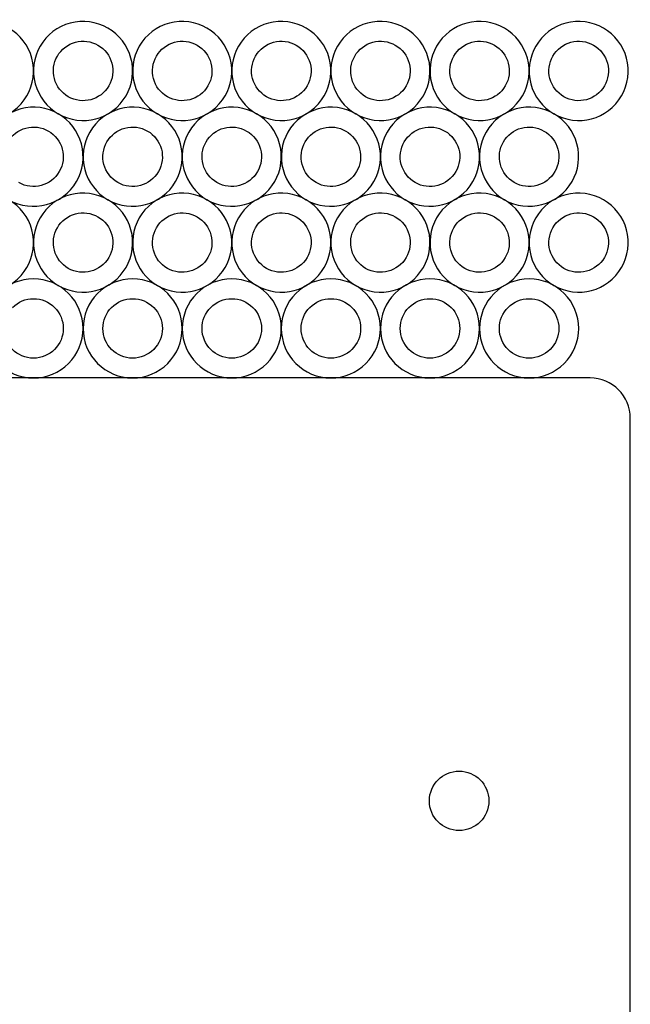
# Model space of a CAD drawing. Extents: x 0.7 to 99.3, y 0 to 99.4.
# Tile 4 of 4: x 68.5 to 99.3, y 49.7 to 99.4. Entities that reach past the tile are written whole.
import ezdxf

# ---------------------------------------------------------------- set-up
doc = ezdxf.new("R2010")
doc.units = 0
doc.layers.get('0').update_dxf_attribs({"linetype": 'CONTINUOUS'})

msp = doc.modelspace()

# ---------------------------------------------------------------- linework, layer by layer
at = {"color": 7}
for p, q in [((69.505432, 98.020433), (69.505432, 98.020433)), ((74.505535, 98.020433), (74.505535, 98.020433)), ((79.505638, 98.020433), (79.505638, 98.020433)), ((84.505741, 98.020433), (84.505741, 98.020433)), ((89.505844, 98.020433), (89.505844, 98.020433)), ((94.505947, 98.020433), (94.505947, 98.020433)), ((70.371375, 97.52048), (70.371375, 97.52048)), ((75.371477, 97.52048), (75.371477, 97.52048)), ((80.37158, 97.52048), (80.37158, 97.52048)), ((85.371683, 97.52048), (85.371683, 97.52048)), ((90.371786, 97.52048), (90.371786, 97.52048)), ((95.371889, 97.52048), (95.371889, 97.52048)), ((72.005469, 93.690227), (72.005469, 93.690227)), ((77.005572, 93.690227), (77.005572, 93.690227)), ((82.005675, 93.690227), (82.005675, 93.690227)), ((87.005778, 93.690227), (87.005778, 93.690227)), ((92.005881, 93.690227), (92.005881, 93.690227)), ((72.871412, 93.190274), (72.871412, 93.190274)), ((77.871515, 93.190274), (77.871515, 93.190274)), ((82.871618, 93.190274), (82.871618, 93.190274)), ((87.871721, 93.190274), (87.871721, 93.190274)), ((92.871823, 93.190274), (92.871823, 93.190274)), ((69.505432, 89.360035), (69.505432, 89.360035)), ((74.505535, 89.360035), (74.505535, 89.360035)), ((79.505638, 89.360035), (79.505638, 89.360035)), ((84.505741, 89.360035), (84.505741, 89.360035)), ((89.505844, 89.360035), (89.505844, 89.360035)), ((94.505947, 89.360035), (94.505947, 89.360035)), ((70.371375, 88.860082), (70.371375, 88.860082)), ((75.371477, 88.860082), (75.371477, 88.860082)), ((80.37158, 88.860082), (80.37158, 88.860082)), ((85.371683, 88.860082), (85.371683, 88.860082)), ((90.371786, 88.860082), (90.371786, 88.860082)), ((95.371889, 88.860082), (95.371889, 88.860082)), ((69.17031, 86.280087), (69.17031, 86.280087)), ((74.170413, 86.280087), (74.170413, 86.280087)), ((79.170516, 86.280087), (79.170516, 86.280087)), ((84.170619, 86.280087), (84.170619, 86.280087)), ((89.170722, 86.280087), (89.170722, 86.280087)), ((94.170825, 86.280087), (94.170825, 86.280087)), ((69.17031, 85.280182), (69.17031, 85.280182)), ((74.170413, 85.280182), (74.170413, 85.280182)), ((79.170516, 85.280182), (79.170516, 85.280182)), ((84.170619, 85.280182), (84.170619, 85.280182)), ((89.170722, 85.280182), (89.170722, 85.280182)), ((94.170825, 85.280182), (94.170825, 85.280182)), ((97.244112, 81.280012), (2.755887, 81.280012)), ((99.275889, 2.031788), (99.275889, 79.247674)), ((90.640002, 61.443966), (90.640002, 61.443966))]:
    msp.add_line(p, q, dxfattribs=at)
for points in [[(72.920925, 98.935611), (72.346662, 99.267258), (71.664159, 99.357155), (71.023605, 99.185519)], [(77.921028, 98.935611), (77.346765, 99.267258), (76.664262, 99.357155), (76.023708, 99.185519)], [(82.921131, 98.935611), (82.346868, 99.267258), (81.664365, 99.357155), (81.023811, 99.185519)], [(87.921234, 98.935611), (87.34697, 99.267258), (86.664468, 99.357155), (86.023914, 99.185519)], [(92.921336, 98.935611), (92.347073, 99.267258), (91.664571, 99.357155), (91.024017, 99.185519)], [(97.921439, 98.935611), (97.347176, 99.267258), (96.664673, 99.357155), (96.02412, 99.185519)], [(69.085501, 97.417448), (68.913961, 98.057928), (68.495012, 98.604029), (67.920822, 98.935611)], [(71.023605, 99.185519), (70.383051, 99.013883), (69.836935, 98.594779), (69.505432, 98.020433)], [(74.085604, 97.417448), (73.914064, 98.057928), (73.495115, 98.604029), (72.920925, 98.935611)], [(76.023708, 99.185519), (75.383154, 99.013883), (74.837038, 98.594779), (74.505535, 98.020433)], [(79.085707, 97.417448), (78.914166, 98.057928), (78.495218, 98.604029), (77.921028, 98.935611)], [(81.023811, 99.185519), (80.383257, 99.013883), (79.837141, 98.594779), (79.505638, 98.020433)], [(84.085809, 97.417448), (83.914269, 98.057928), (83.495321, 98.604029), (82.921131, 98.935611)], [(86.023914, 99.185519), (85.38336, 99.013883), (84.837244, 98.594779), (84.505741, 98.020433)], [(89.085912, 97.417448), (88.914372, 98.057928), (88.495424, 98.604029), (87.921234, 98.935611)], [(91.024017, 99.185519), (90.383463, 99.013883), (89.837347, 98.594779), (89.505844, 98.020433)], [(94.086015, 97.417448), (93.914475, 98.057928), (93.495526, 98.604029), (92.921336, 98.935611)], [(96.02412, 99.185519), (95.383566, 99.013883), (94.837449, 98.594779), (94.505947, 98.020433)], [(99.086118, 97.417448), (98.914578, 98.057928), (98.495629, 98.604029), (97.921439, 98.935611)], [(69.505432, 98.020433), (69.17396, 97.446179), (69.08419, 96.763767), (69.255872, 96.123325)], [(70.371375, 97.52048), (70.570264, 97.865183), (70.897982, 98.116722), (71.282388, 98.219723)], [(71.282388, 98.219723), (71.666794, 98.322724), (72.076376, 98.268745), (72.420971, 98.069668)], [(72.420971, 98.069668), (72.765518, 97.8707), (73.016902, 97.542996), (73.119808, 97.158664)], [(74.505535, 98.020433), (74.174063, 97.446179), (74.084293, 96.763767), (74.255975, 96.123325)], [(75.371477, 97.52048), (75.570367, 97.865183), (75.898085, 98.116722), (76.282491, 98.219723)], [(76.282491, 98.219723), (76.666897, 98.322724), (77.076479, 98.268745), (77.421074, 98.069668)], [(77.421074, 98.069668), (77.765621, 97.8707), (78.017005, 97.542996), (78.11991, 97.158664)], [(79.505638, 98.020433), (79.174166, 97.446179), (79.084396, 96.763767), (79.256078, 96.123325)], [(80.37158, 97.52048), (80.57047, 97.865183), (80.898188, 98.116722), (81.282594, 98.219723)], [(81.282594, 98.219723), (81.667, 98.322724), (82.076582, 98.268745), (82.421177, 98.069668)], [(82.421177, 98.069668), (82.765724, 97.8707), (83.017107, 97.542996), (83.120013, 97.158664)], [(84.505741, 98.020433), (84.174269, 97.446179), (84.084499, 96.763767), (84.256181, 96.123325)], [(85.371683, 97.52048), (85.570572, 97.865183), (85.898291, 98.116722), (86.282697, 98.219723)], [(86.282697, 98.219723), (86.667103, 98.322724), (87.076685, 98.268745), (87.42128, 98.069668)], [(87.42128, 98.069668), (87.765827, 97.8707), (88.01721, 97.542996), (88.120116, 97.158664)], [(89.505844, 98.020433), (89.174372, 97.446179), (89.084602, 96.763767), (89.256284, 96.123325)], [(90.371786, 97.52048), (90.570675, 97.865183), (90.898394, 98.116722), (91.2828, 98.219723)], [(91.2828, 98.219723), (91.667206, 98.322724), (92.076788, 98.268745), (92.421383, 98.069668)], [(92.421383, 98.069668), (92.76593, 97.8707), (93.017313, 97.542996), (93.120219, 97.158664)], [(94.505947, 98.020433), (94.174474, 97.446179), (94.084705, 96.763767), (94.256387, 96.123325)], [(95.371889, 97.52048), (95.570778, 97.865183), (95.898497, 98.116722), (96.282903, 98.219723)], [(96.282903, 98.219723), (96.667309, 98.322724), (97.076891, 98.268745), (97.421486, 98.069668)], [(97.421486, 98.069668), (97.766033, 97.8707), (98.017416, 97.542996), (98.120322, 97.158664)], [(68.835521, 95.520395), (69.16712, 96.094575), (69.257041, 96.776967), (69.085501, 97.417448)], [(70.221667, 96.382109), (70.11862, 96.766404), (70.172472, 97.175895), (70.371375, 97.52048)], [(73.835624, 95.520395), (74.167223, 96.094575), (74.257144, 96.776967), (74.085604, 97.417448)], [(75.22177, 96.382109), (75.118723, 96.766404), (75.172575, 97.175895), (75.371477, 97.52048)], [(78.835727, 95.520395), (79.167326, 96.094575), (79.257247, 96.776967), (79.085707, 97.417448)], [(80.221873, 96.382109), (80.118826, 96.766404), (80.172678, 97.175895), (80.37158, 97.52048)], [(83.83583, 95.520395), (84.167429, 96.094575), (84.25735, 96.776967), (84.085809, 97.417448)], [(85.221976, 96.382109), (85.118929, 96.766404), (85.172781, 97.175895), (85.371683, 97.52048)], [(88.835933, 95.520395), (89.167532, 96.094575), (89.257453, 96.776967), (89.085912, 97.417448)], [(90.222079, 96.382109), (90.119032, 96.766404), (90.172884, 97.175895), (90.371786, 97.52048)], [(93.836036, 95.520395), (94.167635, 96.094575), (94.257555, 96.776967), (94.086015, 97.417448)], [(95.222182, 96.382109), (95.119135, 96.766404), (95.172987, 97.175895), (95.371889, 97.52048)], [(98.836139, 95.520395), (99.167738, 96.094575), (99.257658, 96.776967), (99.086118, 97.417448)], [(73.119808, 97.158664), (73.222714, 96.774331), (73.168711, 96.36486), (72.969682, 96.020348)], [(78.11991, 97.158664), (78.222816, 96.774331), (78.168814, 96.36486), (77.969785, 96.020348)], [(83.120013, 97.158664), (83.222919, 96.774331), (83.168917, 96.36486), (82.969887, 96.020348)], [(88.120116, 97.158664), (88.223022, 96.774331), (88.169019, 96.36486), (87.96999, 96.020348)], [(93.120219, 97.158664), (93.223125, 96.774331), (93.169122, 96.36486), (92.970093, 96.020348)], [(98.120322, 97.158664), (98.223228, 96.774331), (98.169225, 96.36486), (97.970196, 96.020348)], [(70.920839, 95.471362), (70.576218, 95.670204), (70.324715, 95.997815), (70.221667, 96.382109)], [(75.920941, 95.471362), (75.576321, 95.670204), (75.324818, 95.997815), (75.22177, 96.382109)], [(80.921044, 95.471362), (80.576424, 95.670204), (80.32492, 95.997815), (80.221873, 96.382109)], [(85.921147, 95.471362), (85.576527, 95.670204), (85.325023, 95.997815), (85.221976, 96.382109)], [(90.92125, 95.471362), (90.57663, 95.670204), (90.325126, 95.997815), (90.222079, 96.382109)], [(95.921353, 95.471362), (95.576733, 95.670204), (95.325229, 95.997815), (95.222182, 96.382109)], [(69.255872, 96.123325), (69.427554, 95.482883), (69.846624, 94.936874), (70.420888, 94.605419)], [(72.969682, 96.020348), (72.555455, 95.303045), (71.63822, 95.057273), (70.920839, 95.471362)], [(74.255975, 96.123325), (74.427657, 95.482883), (74.846727, 94.936874), (75.42099, 94.605419)], [(77.969785, 96.020348), (77.555558, 95.303045), (76.638323, 95.057273), (75.920941, 95.471362)], [(79.256078, 96.123325), (79.42776, 95.482883), (79.84683, 94.936874), (80.421093, 94.605419)], [(82.969887, 96.020348), (82.555661, 95.303045), (81.638426, 95.057273), (80.921044, 95.471362)], [(84.256181, 96.123325), (84.427863, 95.482883), (84.846933, 94.936874), (85.421196, 94.605419)], [(87.96999, 96.020348), (87.555764, 95.303045), (86.638529, 95.057273), (85.921147, 95.471362)], [(89.256284, 96.123325), (89.427966, 95.482883), (89.847036, 94.936874), (90.421299, 94.605419)], [(92.970093, 96.020348), (92.555867, 95.303045), (91.638632, 95.057273), (90.92125, 95.471362)], [(94.256387, 96.123325), (94.428069, 95.482883), (94.847139, 94.936874), (95.421402, 94.605419)], [(97.970196, 96.020348), (97.55597, 95.303045), (96.638735, 95.057273), (95.921353, 95.471362)], [(65.420785, 94.605419), (66.61642, 93.915271), (68.145144, 94.324892), (68.835521, 95.520395)], [(70.420888, 94.605419), (71.616523, 93.915271), (73.145247, 94.324892), (73.835624, 95.520395)], [(75.42099, 94.605419), (76.616626, 93.915271), (78.14535, 94.324892), (78.835727, 95.520395)], [(80.421093, 94.605419), (81.616729, 93.915271), (83.145453, 94.324892), (83.83583, 95.520395)], [(85.421196, 94.605419), (86.616832, 93.915271), (88.145556, 94.324892), (88.835933, 95.520395)], [(90.421299, 94.605419), (91.616935, 93.915271), (93.145659, 94.324892), (93.836036, 95.520395)], [(95.421402, 94.605419), (96.617038, 93.915271), (98.145762, 94.324892), (98.836139, 95.520395)], [(70.420859, 94.605405), (69.846596, 94.937052), (69.164093, 95.026949), (68.52354, 94.855313)], [(75.420962, 94.605405), (74.846699, 94.937052), (74.164196, 95.026949), (73.523642, 94.855313)], [(80.421065, 94.605405), (79.846802, 94.937052), (79.164299, 95.026949), (78.523745, 94.855313)], [(85.421168, 94.605405), (84.846905, 94.937052), (84.164402, 95.026949), (83.523848, 94.855313)], [(90.421271, 94.605405), (89.847008, 94.937052), (89.164505, 95.026949), (88.523951, 94.855313)], [(95.421374, 94.605405), (94.847111, 94.937052), (94.164608, 95.026949), (93.524054, 94.855313)], [(68.52354, 94.855313), (67.882986, 94.683677), (67.336869, 94.264573), (67.005367, 93.690227)], [(71.585538, 93.087241), (71.413998, 93.727722), (70.995049, 94.273823), (70.420859, 94.605405)], [(73.523642, 94.855313), (72.883089, 94.683677), (72.336972, 94.264573), (72.005469, 93.690227)], [(76.585641, 93.087241), (76.414101, 93.727722), (75.995152, 94.273823), (75.420962, 94.605405)], [(78.523745, 94.855313), (77.883192, 94.683677), (77.337075, 94.264573), (77.005572, 93.690227)], [(81.585744, 93.087241), (81.414204, 93.727722), (80.995255, 94.273823), (80.421065, 94.605405)], [(83.523848, 94.855313), (82.883294, 94.683677), (82.337178, 94.264573), (82.005675, 93.690227)], [(86.585847, 93.087241), (86.414307, 93.727722), (85.995358, 94.273823), (85.421168, 94.605405)], [(88.523951, 94.855313), (87.883397, 94.683677), (87.337281, 94.264573), (87.005778, 93.690227)], [(91.58595, 93.087241), (91.41441, 93.727722), (90.995461, 94.273823), (90.421271, 94.605405)], [(93.524054, 94.855313), (92.8835, 94.683677), (92.337384, 94.264573), (92.005881, 93.690227)], [(96.586053, 93.087241), (96.414512, 93.727722), (95.995564, 94.273823), (95.421374, 94.605405)], [(68.782323, 93.889517), (69.166729, 93.992518), (69.576311, 93.938539), (69.920906, 93.739462)], [(73.782426, 93.889517), (74.166832, 93.992518), (74.576414, 93.938539), (74.921008, 93.739462)], [(78.782529, 93.889517), (79.166935, 93.992518), (79.576517, 93.938539), (79.921111, 93.739462)], [(83.782632, 93.889517), (84.167038, 93.992518), (84.576619, 93.938539), (84.921214, 93.739462)], [(88.782734, 93.889517), (89.16714, 93.992518), (89.576722, 93.938539), (89.921317, 93.739462)], [(93.782837, 93.889517), (94.167243, 93.992518), (94.576825, 93.938539), (94.92142, 93.739462)], [(67.871309, 93.190274), (68.070198, 93.534977), (68.397917, 93.786516), (68.782323, 93.889517)], [(69.920906, 93.739462), (70.265453, 93.540494), (70.516836, 93.21279), (70.619742, 92.828458)], [(72.005469, 93.690227), (71.673997, 93.115973), (71.584228, 92.433561), (71.75591, 91.793119)], [(72.871412, 93.190274), (73.070301, 93.534977), (73.39802, 93.786516), (73.782426, 93.889517)], [(74.921008, 93.739462), (75.265556, 93.540494), (75.516939, 93.21279), (75.619845, 92.828458)], [(77.005572, 93.690227), (76.6741, 93.115973), (76.584331, 92.433561), (76.756013, 91.793119)], [(77.871515, 93.190274), (78.070404, 93.534977), (78.398123, 93.786516), (78.782529, 93.889517)], [(79.921111, 93.739462), (80.265659, 93.540494), (80.517042, 93.21279), (80.619948, 92.828458)], [(82.005675, 93.690227), (81.674203, 93.115973), (81.584434, 92.433561), (81.756116, 91.793119)], [(82.871618, 93.190274), (83.070507, 93.534977), (83.398225, 93.786516), (83.782632, 93.889517)], [(84.921214, 93.739462), (85.265761, 93.540494), (85.517145, 93.21279), (85.620051, 92.828458)], [(87.005778, 93.690227), (86.674306, 93.115973), (86.584536, 92.433561), (86.756218, 91.793119)], [(87.871721, 93.190274), (88.07061, 93.534977), (88.398328, 93.786516), (88.782734, 93.889517)], [(89.921317, 93.739462), (90.265864, 93.540494), (90.517248, 93.21279), (90.620154, 92.828458)], [(92.005881, 93.690227), (91.674409, 93.115973), (91.584639, 92.433561), (91.756321, 91.793119)], [(92.871823, 93.190274), (93.070713, 93.534977), (93.398431, 93.786516), (93.782837, 93.889517)], [(94.92142, 93.739462), (95.265967, 93.540494), (95.517351, 93.21279), (95.620257, 92.828458)], [(71.335559, 91.190189), (71.667158, 91.764369), (71.757078, 92.446761), (71.585538, 93.087241)], [(72.721705, 92.051903), (72.618657, 92.436198), (72.67251, 92.845689), (72.871412, 93.190274)], [(76.335661, 91.190189), (76.667261, 91.764369), (76.757181, 92.446761), (76.585641, 93.087241)], [(77.721808, 92.051903), (77.61876, 92.436198), (77.672612, 92.845689), (77.871515, 93.190274)], [(81.335764, 91.190189), (81.667363, 91.764369), (81.757284, 92.446761), (81.585744, 93.087241)], [(82.72191, 92.051903), (82.618863, 92.436198), (82.672715, 92.845689), (82.871618, 93.190274)], [(86.335867, 91.190189), (86.667466, 91.764369), (86.757387, 92.446761), (86.585847, 93.087241)], [(87.722013, 92.051903), (87.618966, 92.436198), (87.672818, 92.845689), (87.871721, 93.190274)], [(91.33597, 91.190189), (91.667569, 91.764369), (91.75749, 92.446761), (91.58595, 93.087241)], [(92.722116, 92.051903), (92.619069, 92.436198), (92.672921, 92.845689), (92.871823, 93.190274)], [(96.336073, 91.190189), (96.667672, 91.764369), (96.757593, 92.446761), (96.586053, 93.087241)], [(70.619742, 92.828458), (70.722648, 92.444125), (70.668645, 92.034654), (70.469616, 91.690142)], [(75.619845, 92.828458), (75.722751, 92.444125), (75.668748, 92.034654), (75.469719, 91.690142)], [(80.619948, 92.828458), (80.722854, 92.444125), (80.668851, 92.034654), (80.469822, 91.690142)], [(85.620051, 92.828458), (85.722957, 92.444125), (85.668954, 92.034654), (85.469925, 91.690142)], [(90.620154, 92.828458), (90.72306, 92.444125), (90.669057, 92.034654), (90.470028, 91.690142)], [(95.620257, 92.828458), (95.723162, 92.444125), (95.66916, 92.034654), (95.470131, 91.690142)], [(73.420876, 91.141156), (73.076256, 91.339998), (72.824752, 91.667609), (72.721705, 92.051903)], [(78.420979, 91.141156), (78.076359, 91.339998), (77.824855, 91.667609), (77.721808, 92.051903)], [(83.421082, 91.141156), (83.076461, 91.339998), (82.824958, 91.667609), (82.72191, 92.051903)], [(88.421185, 91.141156), (88.076564, 91.339998), (87.825061, 91.667609), (87.722013, 92.051903)], [(93.421287, 91.141156), (93.076667, 91.339998), (92.825163, 91.667609), (92.722116, 92.051903)], [(70.469616, 91.690142), (70.05539, 90.972839), (69.138155, 90.727067), (68.420773, 91.141156)], [(71.75591, 91.793119), (71.927592, 91.152677), (72.346661, 90.606668), (72.920925, 90.275213)], [(75.469719, 91.690142), (75.055493, 90.972839), (74.138258, 90.727067), (73.420876, 91.141156)], [(76.756013, 91.793119), (76.927695, 91.152677), (77.346764, 90.606668), (77.921028, 90.275213)], [(80.469822, 91.690142), (80.055596, 90.972839), (79.13836, 90.727067), (78.420979, 91.141156)], [(81.756116, 91.793119), (81.927798, 91.152677), (82.346867, 90.606668), (82.921131, 90.275213)], [(85.469925, 91.690142), (85.055699, 90.972839), (84.138463, 90.727067), (83.421082, 91.141156)], [(86.756218, 91.793119), (86.9279, 91.152677), (87.34697, 90.606668), (87.921234, 90.275213)], [(90.470028, 91.690142), (90.055801, 90.972839), (89.138566, 90.727067), (88.421185, 91.141156)], [(91.756321, 91.793119), (91.928003, 91.152677), (92.347073, 90.606668), (92.921336, 90.275213)], [(95.470131, 91.690142), (95.055904, 90.972839), (94.138669, 90.727067), (93.421287, 91.141156)], [(67.920822, 90.275213), (69.116458, 89.585065), (70.645182, 89.994686), (71.335559, 91.190189)], [(72.920925, 90.275213), (74.116561, 89.585065), (75.645285, 89.994686), (76.335661, 91.190189)], [(77.921028, 90.275213), (79.116664, 89.585065), (80.645387, 89.994686), (81.335764, 91.190189)], [(82.921131, 90.275213), (84.116766, 89.585065), (85.64549, 89.994686), (86.335867, 91.190189)], [(87.921234, 90.275213), (89.116869, 89.585065), (90.645593, 89.994686), (91.33597, 91.190189)], [(92.921336, 90.275213), (94.116972, 89.585065), (95.645696, 89.994686), (96.336073, 91.190189)], [(71.023605, 90.525121), (70.383051, 90.353486), (69.836935, 89.934381), (69.505432, 89.360035)], [(72.920925, 90.275213), (72.346662, 90.60686), (71.664159, 90.696757), (71.023605, 90.525121)], [(76.023708, 90.525121), (75.383154, 90.353486), (74.837038, 89.934381), (74.505535, 89.360035)], [(77.921028, 90.275213), (77.346765, 90.60686), (76.664262, 90.696757), (76.023708, 90.525121)], [(81.023811, 90.525121), (80.383257, 90.353486), (79.837141, 89.934381), (79.505638, 89.360035)], [(82.921131, 90.275213), (82.346868, 90.60686), (81.664365, 90.696757), (81.023811, 90.525121)], [(86.023914, 90.525121), (85.38336, 90.353486), (84.837244, 89.934381), (84.505741, 89.360035)], [(87.921234, 90.275213), (87.34697, 90.60686), (86.664468, 90.696757), (86.023914, 90.525121)], [(91.024017, 90.525121), (90.383463, 90.353486), (89.837347, 89.934381), (89.505844, 89.360035)], [(92.921336, 90.275213), (92.347073, 90.60686), (91.664571, 90.696757), (91.024017, 90.525121)], [(96.02412, 90.525121), (95.383566, 90.353486), (94.837449, 89.934381), (94.505947, 89.360035)], [(97.921439, 90.275213), (97.347176, 90.60686), (96.664673, 90.696757), (96.02412, 90.525121)], [(69.085501, 88.75705), (68.913961, 89.39753), (68.495012, 89.943631), (67.920822, 90.275213)], [(74.085604, 88.75705), (73.914064, 89.39753), (73.495115, 89.943631), (72.920925, 90.275213)], [(79.085707, 88.75705), (78.914166, 89.39753), (78.495218, 89.943631), (77.921028, 90.275213)], [(84.08581, 88.75705), (83.914269, 89.39753), (83.495321, 89.943631), (82.921131, 90.275213)], [(89.085912, 88.75705), (88.914372, 89.39753), (88.495424, 89.943631), (87.921234, 90.275213)], [(94.086015, 88.75705), (93.914475, 89.39753), (93.495526, 89.943631), (92.921336, 90.275213)], [(99.086118, 88.75705), (98.914578, 89.39753), (98.495629, 89.943631), (97.921439, 90.275213)], [(70.371375, 88.860082), (70.570264, 89.204786), (70.897982, 89.456324), (71.282388, 89.559325)], [(71.282388, 89.559325), (71.666794, 89.662327), (72.076376, 89.608347), (72.420971, 89.40927)], [(75.371477, 88.860082), (75.570367, 89.204786), (75.898085, 89.456324), (76.282491, 89.559325)], [(76.282491, 89.559325), (76.666897, 89.662327), (77.076479, 89.608347), (77.421074, 89.40927)], [(80.37158, 88.860082), (80.57047, 89.204786), (80.898188, 89.456324), (81.282594, 89.559325)], [(81.282594, 89.559325), (81.667, 89.662327), (82.076582, 89.608347), (82.421177, 89.40927)], [(85.371683, 88.860082), (85.570572, 89.204786), (85.898291, 89.456324), (86.282697, 89.559325)], [(86.282697, 89.559325), (86.667103, 89.662327), (87.076685, 89.608347), (87.42128, 89.40927)], [(90.371786, 88.860082), (90.570675, 89.204786), (90.898394, 89.456324), (91.2828, 89.559325)], [(91.2828, 89.559325), (91.667206, 89.662327), (92.076788, 89.608347), (92.421383, 89.40927)], [(95.371889, 88.860082), (95.570778, 89.204786), (95.898497, 89.456324), (96.282903, 89.559325)], [(96.282903, 89.559325), (96.667309, 89.662327), (97.076891, 89.608347), (97.421486, 89.40927)], [(69.505432, 89.360035), (69.17396, 88.785781), (69.08419, 88.103369), (69.255872, 87.462927)], [(72.420971, 89.40927), (72.765518, 89.210302), (73.016902, 88.882599), (73.119808, 88.498266)], [(74.505535, 89.360035), (74.174063, 88.785781), (74.084293, 88.103369), (74.255975, 87.462927)], [(77.421074, 89.40927), (77.765621, 89.210302), (78.017005, 88.882599), (78.119911, 88.498266)], [(79.505638, 89.360035), (79.174166, 88.785781), (79.084396, 88.103369), (79.256078, 87.462927)], [(82.421177, 89.40927), (82.765724, 89.210302), (83.017107, 88.882599), (83.120013, 88.498266)], [(84.505741, 89.360035), (84.174269, 88.785781), (84.084499, 88.103369), (84.256181, 87.462927)], [(87.42128, 89.40927), (87.765827, 89.210302), (88.01721, 88.882599), (88.120116, 88.498266)], [(89.505844, 89.360035), (89.174372, 88.785781), (89.084602, 88.103369), (89.256284, 87.462927)], [(92.421383, 89.40927), (92.76593, 89.210302), (93.017313, 88.882599), (93.120219, 88.498266)], [(94.505947, 89.360035), (94.174474, 88.785781), (94.084705, 88.103369), (94.256387, 87.462927)], [(97.421486, 89.40927), (97.766033, 89.210302), (98.017416, 88.882599), (98.120322, 88.498266)], [(68.835521, 86.859997), (69.16712, 87.434178), (69.257041, 88.11657), (69.085501, 88.75705)], [(70.221667, 87.721711), (70.11862, 88.106006), (70.172472, 88.515497), (70.371375, 88.860082)], [(73.119808, 88.498266), (73.222714, 88.113933), (73.168711, 87.704462), (72.969682, 87.35995)], [(73.835624, 86.859997), (74.167223, 87.434178), (74.257144, 88.11657), (74.085604, 88.75705)], [(75.22177, 87.721711), (75.118723, 88.106006), (75.172575, 88.515497), (75.371477, 88.860082)], [(78.119911, 88.498266), (78.222816, 88.113933), (78.168814, 87.704462), (77.969785, 87.35995)], [(78.835727, 86.859997), (79.167326, 87.434178), (79.257247, 88.11657), (79.085707, 88.75705)], [(80.221873, 87.721711), (80.118826, 88.106006), (80.172678, 88.515497), (80.37158, 88.860082)], [(83.120013, 88.498266), (83.222919, 88.113933), (83.168917, 87.704462), (82.969887, 87.35995)], [(83.83583, 86.859997), (84.167429, 87.434178), (84.25735, 88.11657), (84.08581, 88.75705)], [(85.221976, 87.721711), (85.118929, 88.106006), (85.172781, 88.515497), (85.371683, 88.860082)], [(88.120116, 88.498266), (88.223022, 88.113933), (88.169019, 87.704462), (87.96999, 87.35995)], [(88.835933, 86.859997), (89.167532, 87.434178), (89.257453, 88.11657), (89.085912, 88.75705)], [(90.222079, 87.721711), (90.119032, 88.106006), (90.172884, 88.515497), (90.371786, 88.860082)], [(93.120219, 88.498266), (93.223125, 88.113933), (93.169122, 87.704462), (92.970093, 87.35995)], [(93.836036, 86.859997), (94.167635, 87.434178), (94.257555, 88.11657), (94.086015, 88.75705)], [(95.222182, 87.721711), (95.119134, 88.106006), (95.172987, 88.515497), (95.371889, 88.860082)], [(98.120322, 88.498266), (98.223228, 88.113933), (98.169225, 87.704462), (97.970196, 87.35995)], [(98.836139, 86.859997), (99.167738, 87.434178), (99.257658, 88.11657), (99.086118, 88.75705)], [(69.255872, 87.462927), (69.427554, 86.822485), (69.846624, 86.276476), (70.420888, 85.945021)], [(70.920839, 86.810964), (70.576218, 87.009806), (70.324715, 87.337417), (70.221667, 87.721711)], [(74.255975, 87.462927), (74.427657, 86.822485), (74.846727, 86.276476), (75.42099, 85.945021)], [(75.920941, 86.810964), (75.576321, 87.009806), (75.324817, 87.337417), (75.22177, 87.721711)], [(79.256078, 87.462927), (79.42776, 86.822485), (79.84683, 86.276476), (80.421093, 85.945021)], [(80.921044, 86.810964), (80.576424, 87.009806), (80.32492, 87.337417), (80.221873, 87.721711)], [(84.256181, 87.462927), (84.427863, 86.822485), (84.846933, 86.276476), (85.421196, 85.945021)], [(85.921147, 86.810964), (85.576527, 87.009806), (85.325023, 87.337417), (85.221976, 87.721711)], [(89.256284, 87.462927), (89.427966, 86.822485), (89.847036, 86.276476), (90.421299, 85.945021)], [(90.92125, 86.810964), (90.57663, 87.009806), (90.325126, 87.337417), (90.222079, 87.721711)], [(94.256387, 87.462927), (94.428069, 86.822485), (94.847139, 86.276476), (95.421402, 85.945021)], [(95.921353, 86.810964), (95.576733, 87.009806), (95.325229, 87.337417), (95.222182, 87.721711)], [(72.969682, 87.35995), (72.555455, 86.642647), (71.63822, 86.396875), (70.920839, 86.810964)], [(77.969785, 87.35995), (77.555558, 86.642647), (76.638323, 86.396875), (75.920941, 86.810964)], [(82.969887, 87.35995), (82.555661, 86.642647), (81.638426, 86.396875), (80.921044, 86.810964)], [(87.96999, 87.35995), (87.555764, 86.642647), (86.638529, 86.396875), (85.921147, 86.810964)], [(92.970093, 87.35995), (92.555867, 86.642647), (91.638632, 86.396875), (90.92125, 86.810964)], [(97.970196, 87.35995), (97.55597, 86.642647), (96.638735, 86.396875), (95.921353, 86.810964)], [(65.420785, 85.945021), (66.61642, 85.254874), (68.145144, 85.664494), (68.835521, 86.859997)], [(70.420888, 85.945021), (71.616523, 85.254874), (73.145247, 85.664494), (73.835624, 86.859997)], [(75.42099, 85.945021), (76.616626, 85.254874), (78.14535, 85.664494), (78.835727, 86.859997)], [(80.421093, 85.945021), (81.616729, 85.254874), (83.145453, 85.664494), (83.83583, 86.859997)], [(85.421196, 85.945021), (86.616832, 85.254874), (88.145556, 85.664494), (88.835933, 86.859997)], [(90.421299, 85.945021), (91.616935, 85.254874), (93.145659, 85.664494), (93.836036, 86.859997)], [(95.421402, 85.945021), (96.617038, 85.254874), (98.145762, 85.664494), (98.836139, 86.859997)], [(69.17031, 86.280087), (68.507256, 86.280024), (67.871385, 86.01656), (67.402587, 85.547658)], [(70.938391, 85.547854), (70.469473, 86.016772), (69.83346, 86.28017), (69.17031, 86.280087)], [(74.170413, 86.280087), (73.507359, 86.280024), (72.871488, 86.01656), (72.40269, 85.547658)], [(75.938494, 85.547854), (75.469576, 86.016772), (74.833563, 86.28017), (74.170413, 86.280087)], [(79.170516, 86.280087), (78.507462, 86.280024), (77.871591, 86.01656), (77.402793, 85.547658)], [(80.938597, 85.547854), (80.469679, 86.016772), (79.833666, 86.28017), (79.170516, 86.280087)], [(84.170619, 86.280087), (83.507565, 86.280024), (82.871694, 86.01656), (82.402896, 85.547658)], [(85.9387, 85.547854), (85.469782, 86.016772), (84.833769, 86.28017), (84.170619, 86.280087)], [(89.170722, 86.280087), (88.507668, 86.280024), (87.871797, 86.01656), (87.402998, 85.547658)], [(90.938803, 85.547854), (90.469885, 86.016772), (89.833872, 86.28017), (89.170722, 86.280087)], [(94.170825, 86.280087), (93.50777, 86.280024), (92.8719, 86.01656), (92.403101, 85.547658)], [(95.938905, 85.547854), (95.469988, 86.016772), (94.833975, 86.28017), (94.170825, 86.280087)], [(71.670624, 83.779773), (71.670707, 84.442923), (71.407309, 85.078936), (70.938391, 85.547854)], [(72.40269, 85.547658), (71.933891, 85.078756), (71.670569, 84.442827), (71.670652, 83.779773)], [(76.670727, 83.779773), (76.67081, 84.442923), (76.407412, 85.078936), (75.938494, 85.547854)], [(77.402793, 85.547658), (76.933994, 85.078756), (76.670672, 84.442827), (76.670755, 83.779773)], [(81.67083, 83.779773), (81.670913, 84.442923), (81.407515, 85.078936), (80.938597, 85.547854)], [(82.402896, 85.547658), (81.934097, 85.078756), (81.670775, 84.442827), (81.670858, 83.779773)], [(86.670933, 83.779773), (86.671016, 84.442923), (86.407618, 85.078936), (85.9387, 85.547854)], [(87.402998, 85.547658), (86.9342, 85.078756), (86.670878, 84.442827), (86.670961, 83.779773)], [(91.671036, 83.779773), (91.671119, 84.442923), (91.40772, 85.078936), (90.938803, 85.547854)], [(92.403101, 85.547658), (91.934303, 85.078756), (91.670981, 84.442827), (91.671064, 83.779773)], [(96.671138, 83.779773), (96.671222, 84.442923), (96.407823, 85.078936), (95.938905, 85.547854)], [(68.109598, 84.840647), (68.390884, 85.122036), (68.772439, 85.280144), (69.17031, 85.280182)], [(69.17031, 85.280182), (69.568277, 85.280291), (69.949975, 85.122247), (70.231379, 84.840842)], [(73.109701, 84.840647), (73.390986, 85.122036), (73.772542, 85.280144), (74.170413, 85.280182)], [(74.170413, 85.280182), (74.568379, 85.280291), (74.950077, 85.122247), (75.231482, 84.840842)], [(78.109804, 84.840647), (78.391089, 85.122036), (78.772645, 85.280144), (79.170516, 85.280182)], [(79.170516, 85.280182), (79.568482, 85.280291), (79.95018, 85.122247), (80.231585, 84.840842)], [(83.109907, 84.840647), (83.391192, 85.122036), (83.772748, 85.280144), (84.170619, 85.280182)], [(84.170619, 85.280182), (84.568585, 85.280291), (84.950283, 85.122247), (85.231688, 84.840842)], [(88.11001, 84.840647), (88.391295, 85.122036), (88.772851, 85.280144), (89.170722, 85.280182)], [(89.170722, 85.280182), (89.568688, 85.280291), (89.950386, 85.122247), (90.231791, 84.840842)], [(93.110113, 84.840647), (93.391398, 85.122036), (93.772954, 85.280144), (94.170825, 85.280182)], [(94.170825, 85.280182), (94.568791, 85.280291), (94.950489, 85.122247), (95.231894, 84.840842)], [(70.231379, 84.840842), (70.512784, 84.559438), (70.670828, 84.17774), (70.670719, 83.779773)], [(72.670557, 83.779773), (72.670449, 84.177644), (72.828416, 84.559258), (73.109701, 84.840647)], [(75.231482, 84.840842), (75.512887, 84.559438), (75.670931, 84.17774), (75.670822, 83.779773)], [(77.67066, 83.779773), (77.670551, 84.177644), (77.828519, 84.559258), (78.109804, 84.840647)], [(80.231585, 84.840842), (80.51299, 84.559438), (80.671033, 84.17774), (80.670925, 83.779773)], [(82.670763, 83.779773), (82.670654, 84.177644), (82.828622, 84.559258), (83.109907, 84.840647)], [(85.231688, 84.840842), (85.513093, 84.559438), (85.671136, 84.17774), (85.671028, 83.779773)], [(87.670866, 83.779773), (87.670757, 84.177644), (87.828725, 84.559258), (88.11001, 84.840647)], [(90.231791, 84.840842), (90.513196, 84.559438), (90.671239, 84.17774), (90.671131, 83.779773)], [(92.670969, 83.779773), (92.67086, 84.177644), (92.828828, 84.559258), (93.110113, 84.840647)], [(95.231894, 84.840842), (95.513299, 84.559438), (95.671342, 84.17774), (95.671234, 83.779773)], [(66.670549, 83.779773), (66.670681, 82.399248), (67.789785, 81.280144), (69.17031, 81.280012)], [(69.17031, 82.279917), (68.341996, 82.279997), (67.670534, 82.951458), (67.670454, 83.779773)], [(70.670719, 83.779773), (70.670681, 83.381902), (70.512573, 83.000347), (70.231184, 82.719061)], [(70.938195, 82.01205), (71.407097, 82.480848), (71.670561, 83.116719), (71.670624, 83.779773)], [(71.670652, 83.779773), (71.670784, 82.399248), (72.789888, 81.280144), (74.170413, 81.280012)], [(74.170413, 82.279917), (73.342098, 82.279997), (72.670637, 82.951458), (72.670557, 83.779773)], [(75.670822, 83.779773), (75.670784, 83.381902), (75.512676, 83.000347), (75.231287, 82.719061)], [(75.938298, 82.01205), (76.4072, 82.480848), (76.670663, 83.116719), (76.670727, 83.779773)], [(76.670755, 83.779773), (76.670887, 82.399248), (77.789991, 81.280144), (79.170516, 81.280012)], [(79.170516, 82.279917), (78.342201, 82.279997), (77.67074, 82.951458), (77.67066, 83.779773)], [(80.670925, 83.779773), (80.670887, 83.381902), (80.512778, 83.000347), (80.23139, 82.719061)], [(80.938401, 82.01205), (81.407303, 82.480848), (81.670766, 83.116719), (81.67083, 83.779773)], [(81.670858, 83.779773), (81.67099, 82.399248), (82.790094, 81.280144), (84.170619, 81.280012)], [(84.170619, 82.279917), (83.342304, 82.279997), (82.670842, 82.951458), (82.670763, 83.779773)], [(85.671028, 83.779773), (85.67099, 83.381902), (85.512881, 83.000347), (85.231492, 82.719061)], [(85.938504, 82.01205), (86.407406, 82.480848), (86.670869, 83.116719), (86.670933, 83.779773)], [(86.670961, 83.779773), (86.671093, 82.399248), (87.790197, 81.280144), (89.170722, 81.280012)], [(89.170722, 82.279917), (88.342407, 82.279997), (87.670945, 82.951458), (87.670866, 83.779773)], [(90.671131, 83.779773), (90.671093, 83.381902), (90.512984, 83.000347), (90.231595, 82.719061)], [(90.938607, 82.01205), (91.407509, 82.480848), (91.670972, 83.116719), (91.671036, 83.779773)], [(91.671064, 83.779773), (91.671196, 82.399248), (92.7903, 81.280144), (94.170825, 81.280012)], [(94.170825, 82.279917), (93.34251, 82.279997), (92.671048, 82.951458), (92.670969, 83.779773)], [(95.671234, 83.779773), (95.671195, 83.381902), (95.513087, 83.000347), (95.231698, 82.719061)], [(95.93871, 82.01205), (96.407612, 82.480848), (96.671075, 83.116719), (96.671138, 83.779773)], [(70.231184, 82.719061), (69.949795, 82.437776), (69.568181, 82.279809), (69.17031, 82.279917)], [(75.231287, 82.719061), (74.949898, 82.437776), (74.568284, 82.279809), (74.170413, 82.279917)], [(80.23139, 82.719061), (79.950001, 82.437776), (79.568387, 82.279809), (79.170516, 82.279917)], [(85.231492, 82.719061), (84.950104, 82.437776), (84.568489, 82.279809), (84.170619, 82.279917)], [(90.231595, 82.719061), (89.950206, 82.437776), (89.568592, 82.279809), (89.170722, 82.279917)], [(95.231698, 82.719061), (94.950309, 82.437776), (94.568695, 82.279809), (94.170825, 82.279917)], [(69.17031, 81.280012), (69.833364, 81.279929), (70.469293, 81.543252), (70.938195, 82.01205)], [(74.170413, 81.280012), (74.833467, 81.279929), (75.469396, 81.543252), (75.938298, 82.01205)], [(79.170516, 81.280012), (79.83357, 81.279929), (80.469499, 81.543252), (80.938401, 82.01205)], [(84.170619, 81.280012), (84.833673, 81.279929), (85.469602, 81.543252), (85.938504, 82.01205)], [(89.170722, 81.280012), (89.833776, 81.279929), (90.469705, 81.543252), (90.938607, 82.01205)], [(94.170825, 81.280012), (94.833879, 81.279929), (95.469808, 81.543252), (95.93871, 82.01205)], [(99.275889, 79.247674), (99.275889, 80.373402), (98.36984, 81.280012), (97.244112, 81.280012)], [(89.140143, 59.943559), (89.139917, 60.77209), (89.811471, 61.443887), (90.640002, 61.443966)], [(90.640002, 61.443966), (91.46853, 61.443887), (92.140083, 60.772088), (92.139857, 59.943559)], [(90.640002, 58.44372), (89.811693, 58.443799), (89.140233, 59.115251), (89.140143, 59.943559)], [(92.139857, 59.943559), (92.139767, 59.115251), (91.46831, 58.443799), (90.640002, 58.44372)]]:
    msp.add_open_spline(points, degree=3, dxfattribs=at)

doc.saveas('drawing.dxf')
